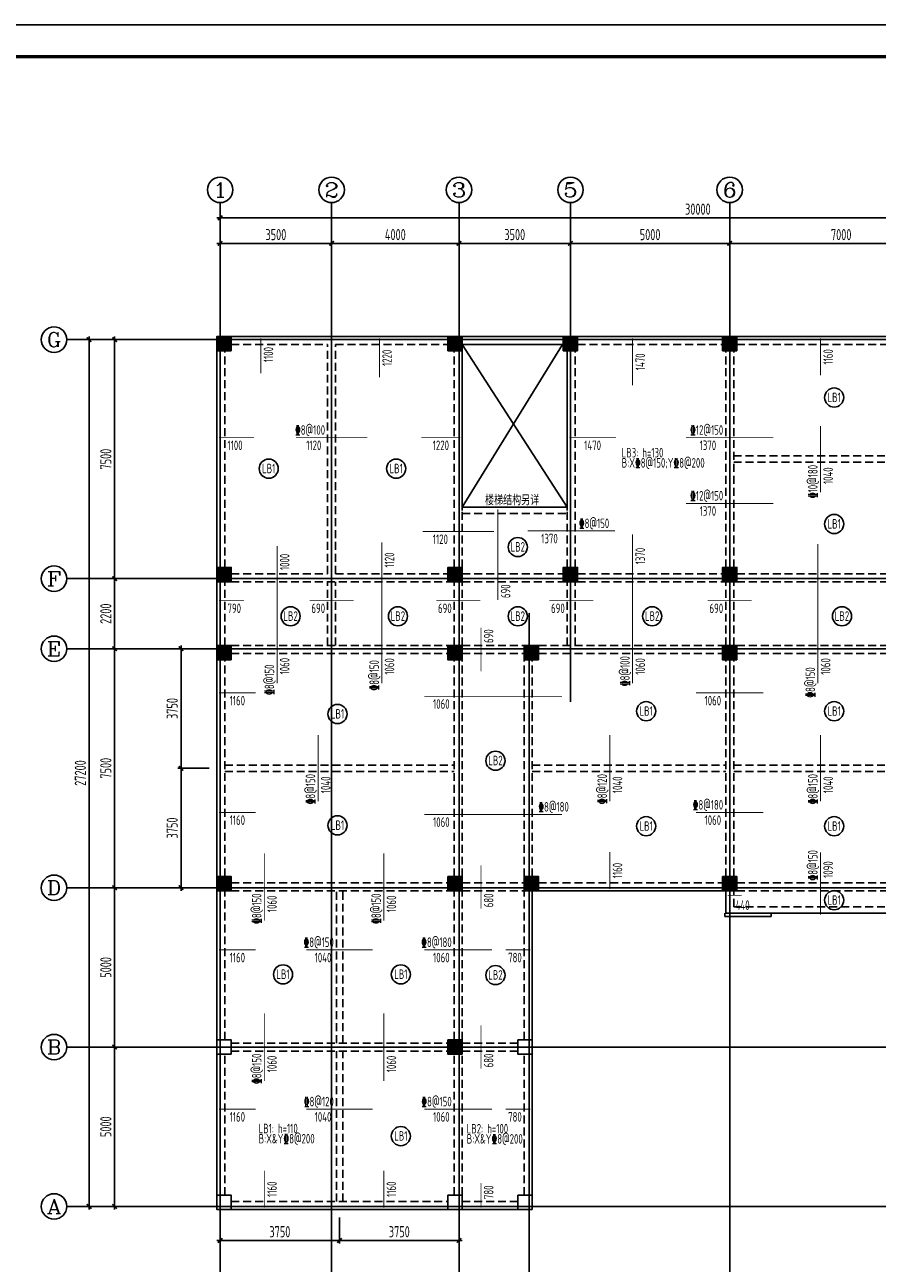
# Model space of a CAD drawing. Extents: x -302077 to 107904, y -9283 to 295706.
# Tile 183 of 256: x 41546 to 68313, y 72650 to 111514. Entities that reach past the tile are written whole.
import ezdxf
from ezdxf.enums import TextEntityAlignment as Align

# ---------------------------------------------------------------- set-up
doc = ezdxf.new("R2010")
doc.units = 0
doc.header["$LTSCALE"] = 500
doc.header["$MEASUREMENT"] = 0
doc.linetypes.add('DASHED', pattern=[0.75, 0.5, -0.25])
doc.layers.get('0').update_dxf_attribs({"linetype": 'CONTINUOUS'})
doc.layers.get('Defpoints').update_dxf_attribs({"linetype": 'CONTINUOUS'})
for name, color, linetype in [('AXIS', 3, 'CONTINUOUS'), ('AXIS_TEXT', 7, 'CONTINUOUS'), ('BEAM_CONT', 4, 'CONTINUOUS'), ('BEAM_DASH', 4, 'DASHED'), ('COLU', 7, 'CONTINUOUS'), ('FSK_FREIN', 11, 'CONTINUOUS'), ('FSK_FTEXT', 7, 'CONTINUOUS'), ('FSK_SLABNO', 6, 'CONTINUOUS'), ('PUB_DIM', 3, 'CONTINUOUS'), ('PUB_TITLE', 4, 'CONTINUOUS'), ('WALL', 9, 'CONTINUOUS'), ('零厚板', 7, 'CONTINUOUS')]:
    doc.layers.add(name, color=color, linetype=linetype)
doc.layers.add('COLU_HATCH', color=251, linetype='CONTINUOUS', lineweight=0)
doc.layers.add('DIM', color=3, linetype='CONTINUOUS', lineweight=0)
doc.styles.add('_TCH_AXIS', font='COMPLEX', dxfattribs={"bigfont": 'GBCBIG'})
doc.styles.add('BW_Rein', font='Tssdeng.shx', dxfattribs={"width": 0.7, "bigfont": 'hztxt.shx'})
doc.styles.add('COMPLEX', font='COMPLEX')
doc.styles.add('TSSD_Dimension', font='tssdeng.shx', dxfattribs={"width": 0.7, "bigfont": 'hztxt.shx'})
doc.dimstyles.new('TSSD_100_100', dxfattribs={"dimtxt": 350, "dimasz": 100, "dimexe": 100, "dimexo": 250, "dimgap": 100, "dimtad": 1, "dimdec": 0, "dimzin": 0, "dimdsep": 46, "dimtxsty": 'TSSD_Dimension', "dimblk": 'ARCHTICK', "dimblk1": 'ARCHTICK', "dimblk2": 'ARCHTICK', "dimcen": 0, "dimdle": 100, "dimclrt": 7, "dimadec": 0, "dimazin": 0, "dimtfac": 1, "dimtdec": 0, "dimtix": 1, "dimtmove": 2, "dimatfit": 3, "dimfxl": 1, "dimtolj": 1, "dimtzin": 0, "dimarcsym": 0})

# ---------------------------------------------------------------- blocks, each defined once
blk = doc.blocks.new('_ArchTick')
at = {"color": 0, "linetype": 'ByBlock', "const_width": 0.5}
blk.add_lwpolyline([(-0.71, -0.71), (0.71, 0.71)], dxfattribs=at)
blk = doc.blocks.new('*D766')
at = {"layer": 'AXIS', "color": 0, "lineweight": -2}
for p, q in [((-44885, 123994), (-41185, 123994)), ((-44785, 123053), (-44785, 124094)), ((-41285, 123053), (-41285, 124094))]:
    blk.add_line(p, q, dxfattribs=at)
at = {"layer": 'Defpoints', "color": 0}
for p in [(-41285, 123994), (-44785, 122803), (-41285, 122803)]:
    blk.add_point(p, dxfattribs=at)
at = {"layer": 'AXIS', "color": 0, "lineweight": -2, "xscale": 100, "yscale": 100, "zscale": 100, "rotation": 180}
blk.add_blockref('_ArchTick', (-44785, 123994), dxfattribs=at)
at = {"layer": 'AXIS', "color": 0, "lineweight": -2, "xscale": 100, "yscale": 100, "zscale": 100}
blk.add_blockref('_ArchTick', (-41285, 123994), dxfattribs=at)
at = {"layer": 'AXIS', "color": 7, "insert": (-43035, 124269), "char_height": 350, "attachment_point": 5, "style": 'TSSD_Dimension'}
blk.add_mtext('\\A1;3500', dxfattribs=at)
blk = doc.blocks.new('*D767')
at = {"layer": 'AXIS', "color": 0, "lineweight": -2}
for p, q in [((-41385, 123994), (-37185, 123994)), ((-41285, 123053), (-41285, 124094)), ((-37285, 123053), (-37285, 124094))]:
    blk.add_line(p, q, dxfattribs=at)
at = {"layer": 'Defpoints', "color": 0}
for p in [(-37285, 123994), (-41285, 122803), (-37285, 122803)]:
    blk.add_point(p, dxfattribs=at)
at = {"layer": 'AXIS', "color": 0, "lineweight": -2, "xscale": 100, "yscale": 100, "zscale": 100, "rotation": 180}
blk.add_blockref('_ArchTick', (-41285, 123994), dxfattribs=at)
at = {"layer": 'AXIS', "color": 0, "lineweight": -2, "xscale": 100, "yscale": 100, "zscale": 100}
blk.add_blockref('_ArchTick', (-37285, 123994), dxfattribs=at)
at = {"layer": 'AXIS', "color": 7, "insert": (-39285, 124269), "char_height": 350, "attachment_point": 5, "style": 'TSSD_Dimension'}
blk.add_mtext('\\A1;4000', dxfattribs=at)
blk = doc.blocks.new('*D768')
at = {"layer": 'AXIS', "color": 0, "lineweight": -2}
for p, q in [((-37385, 123994), (-33685, 123994)), ((-37285, 123053), (-37285, 124094)), ((-33785, 123053), (-33785, 124094))]:
    blk.add_line(p, q, dxfattribs=at)
at = {"layer": 'Defpoints', "color": 0}
for p in [(-33785, 123994), (-37285, 122803), (-33785, 122803)]:
    blk.add_point(p, dxfattribs=at)
at = {"layer": 'AXIS', "color": 0, "lineweight": -2, "xscale": 100, "yscale": 100, "zscale": 100, "rotation": 180}
blk.add_blockref('_ArchTick', (-37285, 123994), dxfattribs=at)
at = {"layer": 'AXIS', "color": 0, "lineweight": -2, "xscale": 100, "yscale": 100, "zscale": 100}
blk.add_blockref('_ArchTick', (-33785, 123994), dxfattribs=at)
at = {"layer": 'AXIS', "color": 7, "insert": (-35535, 124269), "char_height": 350, "attachment_point": 5, "style": 'TSSD_Dimension'}
blk.add_mtext('\\A1;3500', dxfattribs=at)
blk = doc.blocks.new('*D769')
at = {"layer": 'AXIS', "color": 0, "lineweight": -2}
for p, q in [((-33885, 123994), (-28685, 123994)), ((-33785, 123053), (-33785, 124094)), ((-28785, 123053), (-28785, 124094))]:
    blk.add_line(p, q, dxfattribs=at)
at = {"layer": 'Defpoints', "color": 0}
for p in [(-28785, 123994), (-33785, 122803), (-28785, 122803)]:
    blk.add_point(p, dxfattribs=at)
at = {"layer": 'AXIS', "color": 0, "lineweight": -2, "xscale": 100, "yscale": 100, "zscale": 100, "rotation": 180}
blk.add_blockref('_ArchTick', (-33785, 123994), dxfattribs=at)
at = {"layer": 'AXIS', "color": 0, "lineweight": -2, "xscale": 100, "yscale": 100, "zscale": 100}
blk.add_blockref('_ArchTick', (-28785, 123994), dxfattribs=at)
at = {"layer": 'AXIS', "color": 7, "insert": (-31285, 124269), "char_height": 350, "attachment_point": 5, "style": 'TSSD_Dimension'}
blk.add_mtext('\\A1;5000', dxfattribs=at)
blk = doc.blocks.new('*D770')
at = {"layer": 'AXIS', "color": 0, "lineweight": -2}
for p, q in [((-28885, 123994), (-21685, 123994)), ((-28785, 123053), (-28785, 124094)), ((-21785, 123053), (-21785, 124094))]:
    blk.add_line(p, q, dxfattribs=at)
at = {"layer": 'Defpoints', "color": 0}
for p in [(-21785, 123994), (-28785, 122803), (-21785, 122803)]:
    blk.add_point(p, dxfattribs=at)
at = {"layer": 'AXIS', "color": 0, "lineweight": -2, "xscale": 100, "yscale": 100, "zscale": 100, "rotation": 180}
blk.add_blockref('_ArchTick', (-28785, 123994), dxfattribs=at)
at = {"layer": 'AXIS', "color": 0, "lineweight": -2, "xscale": 100, "yscale": 100, "zscale": 100}
blk.add_blockref('_ArchTick', (-21785, 123994), dxfattribs=at)
at = {"layer": 'AXIS', "color": 7, "insert": (-25285, 124269), "char_height": 350, "attachment_point": 5, "style": 'TSSD_Dimension'}
blk.add_mtext('\\A1;7000', dxfattribs=at)
blk = doc.blocks.new('*D773')
at = {"layer": 'AXIS', "color": 0, "lineweight": -2}
for p, q in [((-44885, 124794), (-14685, 124794)), ((-44785, 123053), (-44785, 124894)), ((-14785, 123053), (-14785, 124894))]:
    blk.add_line(p, q, dxfattribs=at)
at = {"layer": 'Defpoints', "color": 0}
for p in [(-14785, 124794), (-44785, 122803), (-14785, 122803)]:
    blk.add_point(p, dxfattribs=at)
at = {"layer": 'AXIS', "color": 0, "lineweight": -2, "xscale": 100, "yscale": 100, "zscale": 100, "rotation": 180}
blk.add_blockref('_ArchTick', (-44785, 124794), dxfattribs=at)
at = {"layer": 'AXIS', "color": 0, "lineweight": -2, "xscale": 100, "yscale": 100, "zscale": 100}
blk.add_blockref('_ArchTick', (-14785, 124794), dxfattribs=at)
at = {"layer": 'AXIS', "color": 7, "insert": (-29785, 125069), "char_height": 350, "attachment_point": 5, "style": 'TSSD_Dimension'}
blk.add_mtext('\\A1;30000', dxfattribs=at)
blk = doc.blocks.new('*D774')
at = {"layer": 'AXIS', "color": 0, "lineweight": -2}
for p, q in [((-45850, 98773), (-48200, 98773)), ((-48100, 93673), (-48100, 98873)), ((-45850, 93773), (-48200, 93773))]:
    blk.add_line(p, q, dxfattribs=at)
at = {"layer": 'Defpoints', "color": 0}
for p in [(-48100, 98773), (-45600, 98773), (-45600, 93773)]:
    blk.add_point(p, dxfattribs=at)
at = {"layer": 'AXIS', "color": 0, "lineweight": -2, "xscale": 100, "yscale": 100, "zscale": 100}
for p, rotation in [((-48100, 98773), 90), ((-48100, 93773), 270)]:
    blk.add_blockref('_ArchTick', p, dxfattribs=dict(at, rotation=rotation))
at = {"layer": 'AXIS', "color": 7, "insert": (-48375, 96273), "char_height": 350, "attachment_point": 5, "rotation": 90, "style": 'TSSD_Dimension'}
blk.add_mtext('\\A1;5000', dxfattribs=at)
blk = doc.blocks.new('*D775')
at = {"layer": 'AXIS', "color": 0, "lineweight": -2}
for p, q in [((-45850, 103773), (-48200, 103773)), ((-48100, 98673), (-48100, 103873)), ((-45850, 98773), (-48200, 98773))]:
    blk.add_line(p, q, dxfattribs=at)
at = {"layer": 'Defpoints', "color": 0}
for p in [(-48100, 103773), (-45600, 103773), (-45600, 98773)]:
    blk.add_point(p, dxfattribs=at)
at = {"layer": 'AXIS', "color": 0, "lineweight": -2, "xscale": 100, "yscale": 100, "zscale": 100}
for p, rotation in [((-48100, 103773), 90), ((-48100, 98773), 270)]:
    blk.add_blockref('_ArchTick', p, dxfattribs=dict(at, rotation=rotation))
at = {"layer": 'AXIS', "color": 7, "insert": (-48375, 101273), "char_height": 350, "attachment_point": 5, "rotation": 90, "style": 'TSSD_Dimension'}
blk.add_mtext('\\A1;5000', dxfattribs=at)
blk = doc.blocks.new('*D776')
at = {"layer": 'AXIS', "color": 0, "lineweight": -2}
for p, q in [((-45850, 111273), (-48200, 111273)), ((-48100, 103673), (-48100, 111373)), ((-45850, 103773), (-48200, 103773))]:
    blk.add_line(p, q, dxfattribs=at)
at = {"layer": 'Defpoints', "color": 0}
for p in [(-48100, 111273), (-45600, 111273), (-45600, 103773)]:
    blk.add_point(p, dxfattribs=at)
at = {"layer": 'AXIS', "color": 0, "lineweight": -2, "xscale": 100, "yscale": 100, "zscale": 100}
for p, rotation in [((-48100, 111273), 90), ((-48100, 103773), 270)]:
    blk.add_blockref('_ArchTick', p, dxfattribs=dict(at, rotation=rotation))
at = {"layer": 'AXIS', "color": 7, "insert": (-48375, 107523), "char_height": 350, "attachment_point": 5, "rotation": 90, "style": 'TSSD_Dimension'}
blk.add_mtext('\\A1;7500', dxfattribs=at)
blk = doc.blocks.new('*D777')
at = {"layer": 'AXIS', "color": 0, "lineweight": -2}
for p, q in [((-48100, 111173), (-48100, 113573)), ((-45850, 113473), (-48200, 113473)), ((-45850, 111273), (-48200, 111273))]:
    blk.add_line(p, q, dxfattribs=at)
at = {"layer": 'Defpoints', "color": 0}
for p in [(-48100, 113473), (-45600, 113473), (-45600, 111273)]:
    blk.add_point(p, dxfattribs=at)
at = {"layer": 'AXIS', "color": 0, "lineweight": -2, "xscale": 100, "yscale": 100, "zscale": 100}
for p, rotation in [((-48100, 113473), 90), ((-48100, 111273), 270)]:
    blk.add_blockref('_ArchTick', p, dxfattribs=dict(at, rotation=rotation))
at = {"layer": 'AXIS', "color": 7, "insert": (-48375, 112373), "char_height": 350, "attachment_point": 5, "rotation": 90, "style": 'TSSD_Dimension'}
blk.add_mtext('\\A1;2200', dxfattribs=at)
blk = doc.blocks.new('*D778')
at = {"layer": 'AXIS', "color": 0, "lineweight": -2}
for p, q in [((-45850, 120973), (-48200, 120973)), ((-48100, 113373), (-48100, 121073)), ((-45850, 113473), (-48200, 113473))]:
    blk.add_line(p, q, dxfattribs=at)
at = {"layer": 'Defpoints', "color": 0}
for p in [(-48100, 120973), (-45600, 120973), (-45600, 113473)]:
    blk.add_point(p, dxfattribs=at)
at = {"layer": 'AXIS', "color": 0, "lineweight": -2, "xscale": 100, "yscale": 100, "zscale": 100}
for p, rotation in [((-48100, 120973), 90), ((-48100, 113473), 270)]:
    blk.add_blockref('_ArchTick', p, dxfattribs=dict(at, rotation=rotation))
at = {"layer": 'AXIS', "color": 7, "insert": (-48375, 117223), "char_height": 350, "attachment_point": 5, "rotation": 90, "style": 'TSSD_Dimension'}
blk.add_mtext('\\A1;7500', dxfattribs=at)
blk = doc.blocks.new('*D779')
at = {"layer": 'AXIS', "color": 0, "lineweight": -2}
for p, q in [((-45850, 120973), (-49000, 120973)), ((-48900, 93673), (-48900, 121073)), ((-45850, 93773), (-49000, 93773))]:
    blk.add_line(p, q, dxfattribs=at)
at = {"layer": 'Defpoints', "color": 0}
for p in [(-48900, 120973), (-45600, 120973), (-45600, 93773)]:
    blk.add_point(p, dxfattribs=at)
at = {"layer": 'AXIS', "color": 0, "lineweight": -2, "xscale": 100, "yscale": 100, "zscale": 100}
for p, rotation in [((-48900, 120973), 90), ((-48900, 93773), 270)]:
    blk.add_blockref('_ArchTick', p, dxfattribs=dict(at, rotation=rotation))
at = {"layer": 'AXIS', "color": 7, "insert": (-49175, 107373), "char_height": 350, "attachment_point": 5, "rotation": 90, "style": 'TSSD_Dimension'}
blk.add_mtext('\\A1;27200', dxfattribs=at)
blk = doc.blocks.new('_AXISO')
blk.add_circle((0, 0), 0.5)
at = {"layer": 'AXIS_TEXT', "style": 'COMPLEX', "width": 1.041667}
blk.add_attdef('A', text='', height=0.56, dxfattribs=at).set_placement((-0.25, -0.28), (0.25, -0.28), align=Align.FIT)
blk = doc.blocks.new('wrtgtg')
at = {"layer": 'PUB_TITLE'}
blk.add_line((-75296, 53559), (8804, 53559), dxfattribs=at)
blk.add_lwpolyline([(-75296, -5841), (8804, -5841), (8804, 53559), (-75296, 53559)], close=True, dxfattribs=at)
at = {"layer": 'PUB_TITLE', "const_width": 100}
blk.add_lwpolyline([(-72796, -4841), (7804, -4841), (7804, 52559), (-72796, 52559)], close=True, dxfattribs=at)
blk = doc.blocks.new('MB3')
at = {"layer": 'COLU_HATCH'}
for points in [[(48031, 101283), (48031, 101733), (47581, 101733), (47581, 101283)], [(55281, 101283), (55281, 101733), (54831, 101733), (54831, 101283)], [(58906, 101283), (58906, 101733), (58456, 101733), (58456, 101283)], [(63906, 101283), (63906, 101733), (63456, 101733), (63456, 101283)], [(48031, 94033), (48031, 94483), (47581, 94483), (47581, 94033)], [(55281, 94033), (55281, 94483), (54831, 94483), (54831, 94033)], [(58906, 94033), (58906, 94483), (58456, 94483), (58456, 94033)], [(63906, 94033), (63906, 94483), (63456, 94483), (63456, 94033)], [(48031, 91583), (48031, 92033), (47581, 92033), (47581, 91583)], [(55281, 91583), (55281, 92033), (54831, 92033), (54831, 91583)], [(57681, 91583), (57681, 92033), (57231, 92033), (57231, 91583)], [(63906, 91583), (63906, 92033), (63456, 92033), (63456, 91583)], [(48031, 84333), (48031, 84783), (47581, 84783), (47581, 84333)], [(55281, 84333), (55281, 84783), (54831, 84783), (54831, 84333)], [(57681, 84333), (57681, 84783), (57231, 84783), (57231, 84333)], [(63906, 84333), (63906, 84783), (63456, 84783), (63456, 84333)], [(55281, 79208), (55281, 79658), (54831, 79658), (54831, 79208)]]:
    blk.add_hatch(color=256, dxfattribs=at).paths.add_polyline_path(points)
at = {"layer": 'BEAM_CONT'}
for p, q in [((48031, 101733), (54831, 101733)), ((55281, 101733), (58456, 101733)), ((55281, 101483), (58456, 101483)), ((58906, 101733), (63456, 101733)), ((63906, 101733), (70331, 101733)), ((47581, 94483), (47581, 101283)), ((55281, 96273), (55281, 101283)), ((58581, 96273), (58581, 101283)), ((55281, 96373), (58581, 96373)), ((47581, 92033), (47581, 94033)), ((47581, 84783), (47581, 91583)), ((47581, 79658), (47581, 84333)), ((57481, 79658), (57481, 84333)), ((57681, 84333), (63456, 84333)), ((63556, 83633), (63556, 84333)), ((63556, 83633), (70781, 83633)), ((47581, 74783), (47581, 79208)), ((57481, 74783), (57481, 79208)), ((48031, 74333), (54831, 74333)), ((55281, 74333), (57031, 74333))]:
    blk.add_line(p, q, dxfattribs=at)
at = {"layer": 'BEAM_DASH'}
for p, q in [((48031, 101483), (51056, 101483)), ((51056, 94283), (51056, 101483)), ((51306, 94283), (51306, 101483)), ((51306, 101483), (54831, 101483)), ((58906, 101483), (63456, 101483)), ((63906, 101483), (70331, 101483)), ((47831, 94483), (47831, 101283)), ((55031, 94483), (55031, 101283)), ((58831, 94483), (58831, 101283)), ((63556, 94483), (63556, 101283)), ((63806, 94483), (63806, 101283)), ((63806, 97983), (70531, 97983)), ((63806, 97783), (70531, 97783)), ((55281, 94483), (55281, 96273)), ((55281, 96173), (58581, 96173)), ((58581, 94483), (58581, 96273)), ((48031, 94283), (51056, 94283)), ((51306, 94283), (54831, 94283)), ((55281, 94283), (58456, 94283)), ((58906, 94283), (63456, 94283)), ((63906, 94283), (70331, 94283)), ((47831, 92033), (47831, 94033)), ((48031, 94033), (54831, 94033)), ((51056, 92033), (51056, 94033)), ((51306, 92033), (51306, 94033)), ((55031, 92033), (55031, 94033)), ((55281, 92033), (55281, 94033)), ((55281, 94033), (58456, 94033)), ((58581, 92033), (58581, 94033)), ((58831, 92033), (58831, 94033)), ((58906, 94033), (63456, 94033)), ((63556, 92033), (63556, 94033)), ((63806, 92033), (63806, 94033)), ((63906, 94033), (70331, 94033)), ((48031, 92033), (54831, 92033)), ((48031, 91783), (54831, 91783)), ((55281, 92033), (57231, 92033)), ((55281, 91783), (57231, 91783)), ((57681, 92033), (63456, 92033)), ((57681, 91783), (63456, 91783)), ((63906, 92033), (70456, 92033)), ((63906, 91783), (70456, 91783)), ((47831, 84783), (47831, 91583)), ((55031, 84783), (55031, 91583)), ((55281, 84783), (55281, 91583)), ((57231, 84783), (57231, 91583)), ((57481, 84783), (57481, 91583)), ((63556, 84783), (63556, 91583)), ((63806, 84783), (63806, 91583)), ((47831, 88283), (55031, 88283)), ((57481, 88283), (63556, 88283)), ((63806, 88283), (70531, 88283)), ((47831, 88083), (55031, 88083)), ((57481, 88083), (63556, 88083)), ((63806, 88083), (70531, 88083)), ((48031, 84583), (54831, 84583)), ((55281, 84583), (57231, 84583)), ((57681, 84583), (63456, 84583)), ((63906, 84583), (70456, 84583)), ((47831, 79658), (47831, 84333)), ((48031, 84333), (54831, 84333)), ((51331, 79558), (51331, 84333)), ((51531, 79558), (51531, 84333)), ((55031, 79658), (55031, 84333)), ((55281, 79658), (55281, 84333)), ((55281, 84333), (57231, 84333)), ((57231, 79658), (57231, 84333)), ((63806, 83833), (63806, 84333)), ((63906, 84333), (70456, 84333)), ((63806, 83833), (70531, 83833)), ((48031, 79558), (54831, 79558)), ((48031, 79308), (54831, 79308)), ((51331, 74583), (51331, 79308)), ((51531, 74583), (51531, 79308)), ((55281, 79558), (57031, 79558)), ((55281, 79308), (57031, 79308)), ((47831, 74783), (47831, 79208)), ((55031, 74783), (55031, 79208)), ((55281, 74783), (55281, 79208)), ((57231, 74783), (57231, 79208)), ((48031, 74583), (54831, 74583)), ((55281, 74583), (57031, 74583))]:
    blk.add_line(p, q, dxfattribs=at)
at = {"layer": 'COLU'}
for points in [[(48031, 101283), (48031, 101733), (47581, 101733), (47581, 101283)], [(55281, 101283), (55281, 101733), (54831, 101733), (54831, 101283)], [(58906, 101283), (58906, 101733), (58456, 101733), (58456, 101283)], [(63906, 101283), (63906, 101733), (63456, 101733), (63456, 101283)], [(48031, 94033), (48031, 94483), (47581, 94483), (47581, 94033)], [(55281, 94033), (55281, 94483), (54831, 94483), (54831, 94033)], [(58906, 94033), (58906, 94483), (58456, 94483), (58456, 94033)], [(63906, 94033), (63906, 94483), (63456, 94483), (63456, 94033)], [(48031, 91583), (48031, 92033), (47581, 92033), (47581, 91583)], [(55281, 91583), (55281, 92033), (54831, 92033), (54831, 91583)], [(57681, 91583), (57681, 92033), (57231, 92033), (57231, 91583)], [(63906, 91583), (63906, 92033), (63456, 92033), (63456, 91583)], [(48031, 84333), (48031, 84783), (47581, 84783), (47581, 84333)], [(55281, 84333), (55281, 84783), (54831, 84783), (54831, 84333)], [(57681, 84333), (57681, 84783), (57231, 84783), (57231, 84333)], [(63906, 84333), (63906, 84783), (63456, 84783), (63456, 84333)], [(48031, 79208), (48031, 79658), (47581, 79658), (47581, 79208)], [(55281, 79208), (55281, 79658), (54831, 79658), (54831, 79208)], [(57481, 79208), (57481, 79658), (57031, 79658), (57031, 79208)], [(48031, 74333), (48031, 74783), (47581, 74783), (47581, 74333)], [(55281, 74333), (55281, 74783), (54831, 74783), (54831, 74333)], [(57481, 74333), (57481, 74783), (57031, 74783), (57031, 74333)]]:
    blk.add_lwpolyline(points, close=True, dxfattribs=at)
blk = doc.blocks.new('*D740')
at = {"layer": 'Defpoints', "color": 0}
for p in [(46452, 88183), (47581, 88183), (47581, 84433)]:
    blk.add_point(p, dxfattribs=at)
at = {"layer": 'DIM', "color": 0, "lineweight": -2}
for p, q in [((46452, 84333), (46452, 88283)), ((47331, 88183), (46352, 88183)), ((47331, 84433), (46352, 84433))]:
    blk.add_line(p, q, dxfattribs=at)
at = {"layer": 'DIM', "color": 0, "lineweight": -2, "xscale": 100, "yscale": 100, "zscale": 100}
for p, rotation in [((46452, 88183), 90), ((46452, 84433), 270)]:
    blk.add_blockref('_ArchTick', p, dxfattribs=dict(at, rotation=rotation))
at = {"layer": 'DIM', "color": 7, "insert": (46177, 86308), "char_height": 350, "attachment_point": 5, "rotation": 90, "style": 'TSSD_Dimension'}
blk.add_mtext('\\A1;3750', dxfattribs=at)
blk = doc.blocks.new('*D741')
at = {"layer": 'Defpoints', "color": 0}
for p in [(46452, 91933), (47581, 91933), (47581, 88183)]:
    blk.add_point(p, dxfattribs=at)
at = {"layer": 'DIM', "color": 0, "lineweight": -2}
for p, q in [((47331, 91933), (46352, 91933)), ((46452, 88083), (46452, 92033)), ((47331, 88183), (46352, 88183))]:
    blk.add_line(p, q, dxfattribs=at)
at = {"layer": 'DIM', "color": 0, "lineweight": -2, "xscale": 100, "yscale": 100, "zscale": 100}
for p, rotation in [((46452, 91933), 90), ((46452, 88183), 270)]:
    blk.add_blockref('_ArchTick', p, dxfattribs=dict(at, rotation=rotation))
at = {"layer": 'DIM', "color": 7, "insert": (46177, 90058), "char_height": 350, "attachment_point": 5, "rotation": 90, "style": 'TSSD_Dimension'}
blk.add_mtext('\\A1;3750', dxfattribs=at)
blk = doc.blocks.new('*D756')
at = {"layer": 'Defpoints', "color": 0}
for p in [(47681, 74333), (51431, 74333), (51431, 73364)]:
    blk.add_point(p, dxfattribs=at)
at = {"layer": 'DIM', "color": 0, "lineweight": -2}
for p, q in [((47681, 74083), (47681, 73264)), ((51431, 74083), (51431, 73264)), ((47581, 73364), (51531, 73364))]:
    blk.add_line(p, q, dxfattribs=at)
at = {"layer": 'DIM', "color": 0, "lineweight": -2, "xscale": 100, "yscale": 100, "zscale": 100, "rotation": 180}
blk.add_blockref('_ArchTick', (47681, 73364), dxfattribs=at)
at = {"layer": 'DIM', "color": 0, "lineweight": -2, "xscale": 100, "yscale": 100, "zscale": 100}
blk.add_blockref('_ArchTick', (51431, 73364), dxfattribs=at)
at = {"layer": 'DIM', "color": 7, "insert": (49556, 73639), "char_height": 350, "attachment_point": 5, "style": 'TSSD_Dimension'}
blk.add_mtext('\\A1;3750', dxfattribs=at)
blk = doc.blocks.new('*D757')
at = {"layer": 'Defpoints', "color": 0}
for p in [(51431, 74333), (55181, 74333), (55181, 73364)]:
    blk.add_point(p, dxfattribs=at)
at = {"layer": 'DIM', "color": 0, "lineweight": -2}
for p, q in [((51431, 74083), (51431, 73264)), ((55181, 74083), (55181, 73264)), ((51331, 73364), (55281, 73364))]:
    blk.add_line(p, q, dxfattribs=at)
at = {"layer": 'DIM', "color": 0, "lineweight": -2, "xscale": 100, "yscale": 100, "zscale": 100, "rotation": 180}
blk.add_blockref('_ArchTick', (51431, 73364), dxfattribs=at)
at = {"layer": 'DIM', "color": 0, "lineweight": -2, "xscale": 100, "yscale": 100, "zscale": 100}
blk.add_blockref('_ArchTick', (55181, 73364), dxfattribs=at)
at = {"layer": 'DIM', "color": 7, "insert": (53306, 73639), "char_height": 350, "attachment_point": 5, "style": 'TSSD_Dimension'}
blk.add_mtext('\\A1;3750', dxfattribs=at)
blk = doc.blocks.new('zw')
at = {"layer": 'AXIS'}
for p, q in [((-44784.9, 121273.7), (-44784.9, 125273.7)), ((-41284.9, 121273.7), (-41284.9, 125273.7)), ((-37284.9, 121273.7), (-37284.9, 125273.7)), ((-33784.9, 121273.7), (-33784.9, 125273.7)), ((-28784.9, 121273.7), (-28784.9, 125273.7)), ((-45599.9, 120972.6), (-49599.9, 120972.6)), ((-45599.9, 113472.6), (-49599.9, 113472.6)), ((-45599.9, 111272.6), (-49599.9, 111272.6)), ((-45599.9, 103772.6), (-49599.9, 103772.6)), ((-45599.9, 98772.6), (-49599.9, 98772.6)), ((-45599.9, 93772.6), (-49599.9, 93772.6))]:
    blk.add_line(p, q, dxfattribs=at)
at = {"layer": 'AXIS', "color": 250}
for p, q in [((-44784.9, 122803), (-44784.9, 91603)), ((-41284.9, 122803), (-41284.9, 91603)), ((-37284.9, 122803), (-37284.9, 91603)), ((-33784.9, 122803), (-33784.9, 109609.1)), ((-28784.9, 122803), (-28784.9, 91603)), ((-46817.4, 120972.6), (-12983.9, 120972.6)), ((-46817.4, 113472.6), (-12983.9, 113472.6)), ((-35084.9, 112394.7), (-35084.9, 91603)), ((-46817.4, 111272.6), (-12983.9, 111272.6)), ((-46817.4, 103772.6), (-12983.9, 103772.6)), ((-28784.9, 102972.6), (-21784.9, 102972.6)), ((-46817.4, 98772.6), (-12983.9, 98772.6)), ((-46817.4, 93772.6), (-12983.9, 93772.6))]:
    blk.add_line(p, q, dxfattribs=at)
at = {"layer": 'AXIS'}
ref = blk.add_blockref('_AXISO', (-44784.9, 125673.7), dxfattribs=dict(at, xscale=800, yscale=800, zscale=800))
ref.add_attrib('A', '1', dxfattribs={"layer": 'AXIS_TEXT', "height": 452.5, "style": '_TCH_AXIS', "width": 2.333333}).set_placement((-45011.1, 125447.4), (-44558.6, 125447.4), align=Align.FIT)
ref = blk.add_blockref('_AXISO', (-41284.9, 125673.7), dxfattribs=dict(at, xscale=800, yscale=800, zscale=800))
ref.add_attrib('A', '2', dxfattribs={"layer": 'AXIS_TEXT', "height": 452.5, "style": '_TCH_AXIS', "width": 1.5}).set_placement((-41511.1, 125447.4), (-41058.6, 125447.4), align=Align.FIT)
ref = blk.add_blockref('_AXISO', (-37284.9, 125673.7), dxfattribs=dict(at, xscale=800, yscale=800, zscale=800))
ref.add_attrib('A', '3', dxfattribs={"layer": 'AXIS_TEXT', "height": 452.5, "style": '_TCH_AXIS', "width": 1.5}).set_placement((-37511.1, 125447.4), (-37058.6, 125447.4), align=Align.FIT)
ref = blk.add_blockref('_AXISO', (-33784.9, 125673.7), dxfattribs=dict(at, xscale=800, yscale=800, zscale=800))
ref.add_attrib('A', '5', dxfattribs={"layer": 'AXIS_TEXT', "height": 452.5, "style": '_TCH_AXIS', "width": 1.5}).set_placement((-34011.1, 125447.4), (-33558.6, 125447.4), align=Align.FIT)
ref = blk.add_blockref('_AXISO', (-28784.9, 125673.7), dxfattribs=dict(at, xscale=800, yscale=800, zscale=800))
ref.add_attrib('A', '6', dxfattribs={"layer": 'AXIS_TEXT', "height": 452.5, "style": '_TCH_AXIS', "width": 1.5}).set_placement((-29011.1, 125447.4), (-28558.6, 125447.4), align=Align.FIT)
ref = blk.add_blockref('_AXISO', (-49999.9, 120972.6), dxfattribs=dict(at, xscale=800, yscale=800, zscale=800))
ref.add_attrib('A', 'G', dxfattribs={"layer": 'AXIS_TEXT', "height": 452.5, "style": '_TCH_AXIS', "width": 1.166667}).set_placement((-50226.1, 120746.3), (-49773.6, 120746.3), align=Align.FIT)
ref = blk.add_blockref('_AXISO', (-49999.9, 113472.6), dxfattribs=dict(at, xscale=800, yscale=800, zscale=800))
ref.add_attrib('A', 'F', dxfattribs={"layer": 'AXIS_TEXT', "height": 452.5, "style": '_TCH_AXIS', "width": 1.3125}).set_placement((-50226.1, 113246.3), (-49773.6, 113246.3), align=Align.FIT)
ref = blk.add_blockref('_AXISO', (-49999.9, 111272.6), dxfattribs=dict(at, xscale=800, yscale=800, zscale=800))
ref.add_attrib('A', 'E', dxfattribs={"layer": 'AXIS_TEXT', "height": 452.5, "style": '_TCH_AXIS', "width": 1.3125}).set_placement((-50226.1, 111046.3), (-49773.6, 111046.3), align=Align.FIT)
ref = blk.add_blockref('_AXISO', (-49999.9, 103772.6), dxfattribs=dict(at, xscale=800, yscale=800, zscale=800))
ref.add_attrib('A', 'D', dxfattribs={"layer": 'AXIS_TEXT', "height": 452.5, "style": '_TCH_AXIS', "width": 1.235294}).set_placement((-50226.1, 103546.3), (-49773.6, 103546.3), align=Align.FIT)
ref = blk.add_blockref('_AXISO', (-49999.9, 98772.6), dxfattribs=dict(at, xscale=800, yscale=800, zscale=800))
ref.add_attrib('A', 'B', dxfattribs={"layer": 'AXIS_TEXT', "height": 452.5, "style": '_TCH_AXIS', "width": 1.235294}).set_placement((-50226.1, 98546.3), (-49773.6, 98546.3), align=Align.FIT)
ref = blk.add_blockref('_AXISO', (-49999.9, 93772.6), dxfattribs=dict(at, xscale=800, yscale=800, zscale=800))
ref.add_attrib('A', 'A', dxfattribs={"layer": 'AXIS_TEXT', "height": 452.5, "style": '_TCH_AXIS', "width": 1.166667}).set_placement((-50226.1, 93546.3), (-49773.6, 93546.3), align=Align.FIT)
for p1, p2, distance, picture, middle in [((-44784.9, 122803), (-14784.9, 122803), 1990.6, '*D773', (-29784.9, 125068.6)), ((-44784.9, 122803), (-41284.9, 122803), 1190.6, '*D766', (-43034.9, 124268.6)), ((-41284.9, 122803), (-37284.9, 122803), 1190.6, '*D767', (-39284.9, 124268.6)), ((-37284.9, 122803), (-33784.9, 122803), 1190.6, '*D768', (-35534.9, 124268.6)), ((-33784.9, 122803), (-28784.9, 122803), 1190.6, '*D769', (-31284.9, 124268.6)), ((-28784.9, 122803), (-21784.9, 122803), 1190.6, '*D770', (-25284.9, 124268.6)), ((-45599.9, 93772.6), (-45599.9, 120972.6), 3300, '*D779', (-49174.9, 107372.6)), ((-45599.9, 113472.6), (-45599.9, 120972.6), 2500, '*D778', (-48374.9, 117222.6)), ((-45599.9, 111272.6), (-45599.9, 113472.6), 2500, '*D777', (-48374.9, 112372.6)), ((-45599.9, 103772.6), (-45599.9, 111272.6), 2500, '*D776', (-48374.9, 107522.6)), ((-45599.9, 98772.6), (-45599.9, 103772.6), 2500, '*D775', (-48374.9, 101272.6)), ((-45599.9, 93772.6), (-45599.9, 98772.6), 2500, '*D774', (-48374.9, 96272.6))]:
    dim = blk.add_aligned_dim(p1=p1, p2=p2, distance=distance, dimstyle='TSSD_100_100', dxfattribs=at)
    dim.commit()
    dim.dimension.update_dxf_attribs({"geometry": picture, "text_midpoint": middle})

msp = doc.modelspace()

# ---------------------------------------------------------------- linework, layer by layer
at = {"layer": 'FSK_FREIN', "const_width": 30}
for points in [[(48956.184, 100572.514), (48956.184, 101672.514)], [(52681.184, 100452.516), (52681.184, 101672.514)], [(60631.185, 100202.513), (60631.185, 101672.514)], [(66531.183, 100512.513), (66531.183, 101672.514)], [(66531.183, 96842.513), (66531.183, 98922.513)], [(47641.184, 98557.516), (48741.184, 98557.516)], [(50061.183, 98557.516), (52301.183, 98557.516)], [(54001.184, 98557.517), (55221.184, 98557.517)], [(58641.183, 98557.517), (60111.183, 98557.516)], [(62311.185, 98557.516), (65051.184, 98557.516)], [(62311.186, 96495.017), (65051.186, 96495.017)], [(56403.914, 93467.515), (56403.914, 96312.515)], [(54036.183, 95609.513), (56276.184, 95609.513)], [(57336.185, 95629.535), (60076.183, 95629.534)], [(52757.865, 90847.515), (52757.865, 95277.514)], [(60631.185, 90847.515), (60631.185, 95527.515)], [(66451.193, 90847.513), (66451.196, 95217.513)], [(49467.799, 90847.514), (49467.799, 95157.516)], [(47641.184, 93442.515), (48431.184, 93442.515)], [(50491.184, 93442.515), (51871.182, 93442.515)], [(54466.184, 93442.515), (55846.184, 93442.515)], [(58016.185, 93442.515), (59396.184, 93442.515)], [(62991.185, 93442.515), (64371.184, 93442.515)], [(55871.184, 91227.515), (55871.184, 92597.515)], [(47641.184, 90545.016), (48801.184, 90545.016)], [(62621.187, 90545.016), (64741.187, 90545.016)], [(54096.185, 90439.85), (58416.186, 90439.847)], [(50756.184, 87142.515), (50756.185, 89222.515)], [(59916.185, 87142.516), (59916.185, 89222.516)], [(66531.183, 87142.515), (66531.183, 89222.515)], [(47641.184, 86795.016), (48801.184, 86795.016)], [(54096.185, 86732.287), (58416.184, 86732.287)], [(62621.187, 86795.016), (64741.187, 86795.016)], [(49068.684, 83397.516), (49068.684, 85517.515)], [(52818.683, 83397.516), (52818.684, 85517.515)], [(59916.185, 84392.516), (59916.185, 85552.515)], [(66531.183, 83592.516), (66531.183, 85547.516)], [(55871.182, 83777.515), (55871.184, 85137.515)], [(63616.185, 84194.178), (64056.184, 84194.178)], [(47641.184, 82482.516), (48801.184, 82482.515)], [(50391.184, 82482.516), (52471.185, 82482.515)], [(54096.185, 82482.516), (56216.184, 82482.516)], [(56641.183, 82482.516), (57421.183, 82482.516)], [(49068.683, 78372.516), (49068.684, 80492.516)], [(52818.684, 78372.516), (52818.684, 80492.516)], [(55871.184, 78752.516), (55871.184, 80112.516)], [(47641.184, 77482.516), (48801.184, 77482.516)], [(50391.184, 77482.516), (52471.184, 77482.516)], [(54096.184, 77482.516), (56216.184, 77482.516)], [(56641.183, 77482.516), (57421.183, 77482.516)], [(49068.684, 74392.516), (49068.684, 75552.516)], [(52818.684, 74392.516), (52818.684, 75552.516)], [(55871.184, 74392.516), (55871.184, 75172.516)]]:
    msp.add_lwpolyline(points, dxfattribs=at)
at = {"layer": 'FSK_SLABNO'}
for centre in [(66960.322, 99816.066), (49206.756, 97584.559), (53207.684, 97584.559), (66960.322, 95846.934), (57026.463, 95124.189), (49893.277, 92952.386), (53262.928, 92952.386), (57026.463, 92952.386), (61246.224, 92952.386), (67205.947, 92952.386), (51365.362, 89884.996), (61057.485, 89972.557), (66960.322, 89972.557), (56325.292, 88419.797), (51365.362, 86390.604), (61057.485, 86364.103), (66960.322, 86364.103), (66960.322, 84041.897), (49655.819, 81713.721), (53354.305, 81713.721), (56325.292, 81691.532), (53354.305, 76638.574)]:
    msp.add_circle(centre, 300, dxfattribs=at)
at = {"layer": 'WALL'}
for p, q in [((63531.185, 83532.516), (63531.185, 83632.516)), ((64981.185, 83532.516), (64981.185, 83632.516)), ((63531.185, 83532.516), (64981.185, 83532.516))]:
    msp.add_line(p, q, dxfattribs=at)
at = {"layer": '零厚板'}
for p, q in [((55281.184, 101482.514), (58581.183, 96372.515)), ((58431.183, 101482.514), (55281.184, 96372.515))]:
    msp.add_line(p, q, dxfattribs=at)

# ---------------------------------------------------------------- block references
msp.add_blockref('wrtgtg', (99100.057, 57955.467))
at = {"layer": 'BEAM_CONT'}
msp.add_blockref('MB3', (0, 0), dxfattribs=at)
at = {"layer": 'PUB_DIM'}
msp.add_blockref('zw', (92466.058, -19340.078), dxfattribs=at)

# ---------------------------------------------------------------- texts
at = {"layer": 'FSK_FTEXT', "style": 'BW_Rein', "width": 0.7}
for s, rotation, p in [('1100', 90, (49046.184, 101402.514)), ('690', 90, (56493.914, 93952.516)), ('680', 89.9999357, (55961.183, 84252.515)), ('680', 90, (55961.184, 79227.516)), ('780', 359.999972, (57151.183, 77392.516))]:
    msp.add_text(s, height=300, rotation=rotation, dxfattribs=at).set_placement(p, align=Align.TOP_RIGHT)
for s, rotation, p in [('1220', 90, (52771.184, 101062.515)), ('1470', 90, (60721.185, 100937.513)), ('1160', 90, (66621.183, 101092.514)), ('1470', 359.9999405, (59376.183, 98467.516)), ('1040', 90, (66621.183, 97362.514)), ('楼梯结构另详', 359.9999405, (56848.92, 96739.659)), ('1370', 359.9999681, (58021.184, 95539.535)), ('1000', 90, (49557.799, 94657.516)), ('1120', 90, (52847.865, 94717.515)), ('1370', 90, (60721.185, 94842.515)), ('1060', 90, (49557.799, 91386.806)), ('1060', 90, (52847.865, 91377.515)), ('1060', 90, (60721.185, 91377.515)), ('1060', 89.9999588, (66541.193, 91377.514)), ('1060', 359.9999588, (54626.185, 90349.85)), ('1040', 89.999979, (50846.184, 87662.515)), ('1040', 90, (60006.185, 87662.516)), ('1040', 90, (66621.183, 87662.515)), ('1160', 90, (60006.185, 84972.515)), ('1090', 90, (66621.183, 85002.516)), ('1060', 90, (49158.684, 83927.516)), ('1060', 89.9999794, (52908.683, 83927.516)), ('1160', 359.9999623, (48221.184, 82392.515)), ('1040', 359.999979, (50911.184, 82392.515)), ('1060', 359.9999794, (54626.184, 82392.516)), ('1060', 89.9999897, (49158.684, 78902.516)), ('1060', 90, (52908.684, 78902.516)), ('1040', 359.999979, (50911.184, 77392.516)), ('1060', 359.9999897, (54626.184, 77392.516)), ('1160', 89.9999812, (49158.684, 74972.516)), ('1160', 90, (52908.684, 74972.516))]:
    msp.add_text(s, height=300, rotation=rotation, dxfattribs=at).set_placement(p, align=Align.TOP_CENTER)
for s, p in [('%%1328@100', (50976.184, 98647.516)), ('%%13212@150', (63476.185, 98647.516)), ('%%13212@150', (63476.185, 96585.017)), ('%%1328@180', (58629.332, 86822.287)), ('%%1328@180', (63476.185, 86885.016))]:
    msp.add_text(s, height=300, dxfattribs=at).set_placement(p, align=Align.RIGHT)
for s, p in [('1100', (47911.184, 98467.516)), ('790', (47911.184, 93352.515)), ('440', (63868.201, 84036.678))]:
    msp.add_text(s, height=300, dxfattribs=at).set_placement(p, align=Align.TOP_LEFT)
for s, p in [('1120', (50621.184, 98467.516)), ('1220', (54611.184, 98467.517)), ('1370', (62996.185, 98467.516)), ('1370', (62996.186, 96405.017)), ('1120', (54596.184, 95519.513)), ('1160', (48221.184, 90455.016)), ('1060', (63151.186, 90455.016)), ('1160', (48221.184, 86705.016)), ('1060', (63151.186, 86705.016)), ('1060', (54626.184, 86642.287)), ('1160', (48221.184, 77392.516))]:
    msp.add_text(s, height=300, dxfattribs=at).set_placement(p, align=Align.TOP_CENTER)
for s, rotation, p in [('%%13210@180', 90, (66441.183, 97702.516)), ('%%1328@150', 359.9999681, (59897.408, 95719.534)), ('%%1328@150', 90, (49377.799, 91438.285)), ('%%1328@150', 90, (52667.865, 91576.115)), ('%%1328@100', 90, (60541.185, 91702.516)), ('%%1328@150', 89.9999588, (66361.193, 91350.626)), ('%%1328@150', 89.999979, (50666.184, 88002.516)), ('%%1328@120', 90, (59826.185, 88002.516)), ('%%1328@150', 90, (66441.183, 88002.516)), ('%%1328@150', 90, (48978.684, 84252.516)), ('%%1328@150', 89.9999794, (52728.683, 84252.516)), ('%%1328@150', 359.999979, (51251.184, 82572.515)), ('%%1328@180', 359.9999794, (54951.184, 82572.516)), ('%%1328@150', 89.9999897, (48978.684, 79227.516)), ('%%1328@120', 359.999979, (51251.184, 77572.516)), ('%%1328@150', 359.9999897, (54951.184, 77572.516))]:
    msp.add_text(s, height=300, rotation=rotation, dxfattribs=at).set_placement(p, align=Align.RIGHT)
for s, p in [('690', (50976.184, 93352.515)), ('690', (54951.184, 93352.515)), ('690', (58501.183, 93352.515)), ('690', (63476.185, 93352.515)), ('780', (57151.183, 82392.516))]:
    msp.add_text(s, height=300, dxfattribs=at).set_placement(p, align=Align.TOP_RIGHT)
for s, p in [('690', (55961.184, 92112.516)), ('780', (55961.184, 74662.516))]:
    msp.add_text(s, height=300, rotation=90, dxfattribs=at).set_placement(p, align=Align.TOP_LEFT)
msp.add_text('%%1328@150', height=300, rotation=90, dxfattribs=at).set_placement((66441.183, 84662.516))
at = {"layer": 'FSK_SLABNO', "style": 'BW_Rein', "width": 0.7}
for s, p in [('LB1', (66960.322, 99671.835)), ('LB1', (49206.756, 97440.328)), ('LB1', (53207.684, 97440.328)), ('LB1', (66960.322, 95702.704)), ('LB2', (57026.463, 94979.959)), ('LB2', (49893.277, 92808.155)), ('LB2', (53262.928, 92808.155)), ('LB2', (57026.463, 92808.155)), ('LB2', (61246.224, 92808.155)), ('LB2', (67205.947, 92808.155)), ('LB1', (51365.362, 89740.765)), ('LB1', (61057.485, 89828.326)), ('LB1', (66960.322, 89828.326)), ('LB2', (56325.292, 88275.566)), ('LB1', (51365.362, 86246.373)), ('LB1', (61057.485, 86219.873)), ('LB1', (66960.322, 86219.873)), ('LB1', (66960.322, 83897.666)), ('LB1', (49655.819, 81569.49)), ('LB1', (53354.305, 81569.49)), ('LB2', (56325.292, 81547.301)), ('LB1', (53354.305, 76494.343))]:
    msp.add_text(s, height=300, dxfattribs=at).set_placement(p, align=Align.CENTER)
for s, p in [('LB3: h=130', (60287.502, 97846.299, 450)), ('B:X%%1328@150;Y%%1328@200', (60290.472, 97526.793, 450)), ('LB1: h=110', (48887.988, 76637.439, 450)), ('LB2: h=100', (55421.72, 76631.737, 450)), ('B:X&Y%%1328@200', (48890.958, 76317.932, 450)), ('B:X&Y%%1328@200', (55424.689, 76312.231, 450))]:
    msp.add_text(s, height=300, dxfattribs=at).set_placement(p, align=Align.BOTTOM_LEFT)

# ---------------------------------------------------------------- dimensions: what is measured, and where the dimension line sits
at = {"layer": 'DIM'}
for base, p1, p2, picture, middle in [((46451.812, 91932.514), (47581.184, 88182.516), (47581.184, 91932.514), '*D741', (46176.812, 90057.515)), ((46451.812, 88182.516), (47581.184, 84432.514), (47581.184, 88182.516), '*D740', (46176.812, 86307.515))]:
    dim = msp.add_linear_dim(base=base, p1=p1, p2=p2, angle=90, dimstyle='TSSD_100_100', dxfattribs=at)
    dim.commit()
    dim.dimension.update_dxf_attribs({"geometry": picture, "text_midpoint": middle})
for base, p1, p2, picture, middle in [((51431.184, 73363.689), (47681.184, 74332.516), (51431.184, 74332.516), '*D756', (49556.184, 73638.689)), ((55181.184, 73363.689), (51431.184, 74332.516), (55181.184, 74332.516), '*D757', (53306.184, 73638.689))]:
    dim = msp.add_linear_dim(base=base, p1=p1, p2=p2, dimstyle='TSSD_100_100', dxfattribs=at)
    dim.commit()
    dim.dimension.update_dxf_attribs({"geometry": picture, "text_midpoint": middle})

doc.saveas('drawing.dxf')
